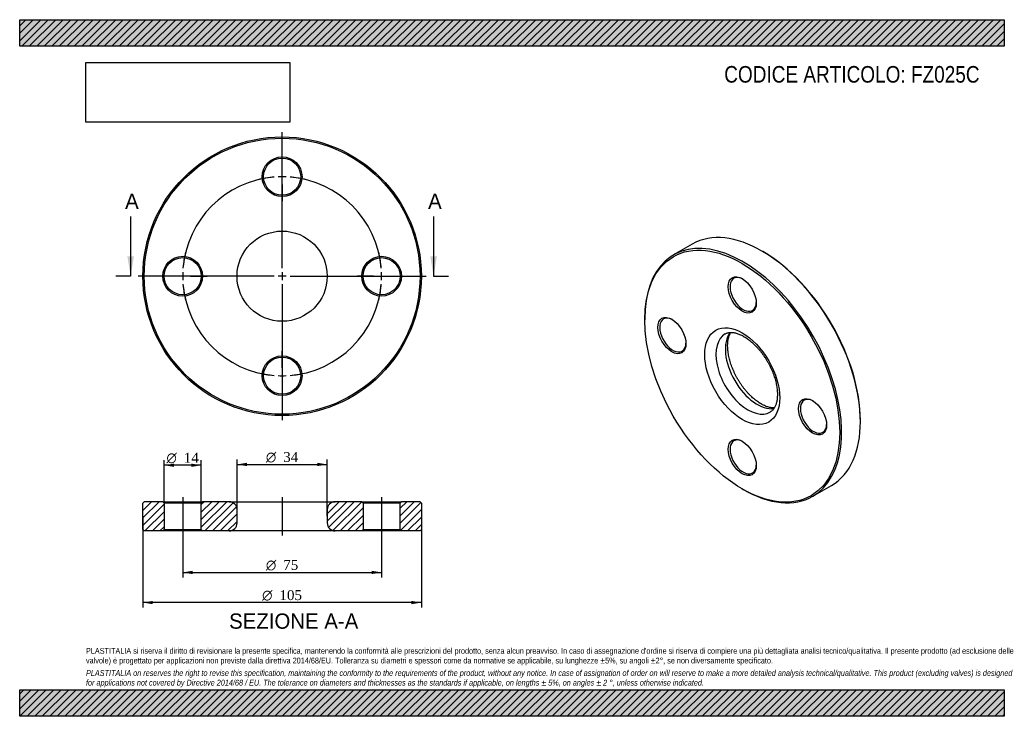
# Model space of a CAD drawing. Header units: millimetres. Extents: x 0 to 371, y 0 to 263.
import ezdxf
from ezdxf.enums import TextEntityAlignment as Align
from ezdxf.lldxf.tags import DXFTag

# ---------------------------------------------------------------- set-up
doc = ezdxf.new("R2010")
doc.units = ezdxf.units.MM
doc.header["$LTSCALE"] = 1.25
for name, color, linetype in [('Default', 7, 'Continuous'), ('DV2_Default', 7, 'Continuous'), ('DV3_Default', 7, 'Continuous'), ('FZ025C', 7, 'Continuous')]:
    doc.layers.add(name, color=color, linetype=linetype)
doc.styles.add('SEACAD_Solid_Edge_ANSI', font='seans.ttf')
doc.styles.add('SEACAD_Solid_Edge_ANSI1_Symbols', font='semeca1.ttf')
doc.styles.add('SEACAD_Times_New_Roman', font='times.ttf')
tags = doc.linetypes.add('CENTER2', pattern=[28.575, 19.05, -3.175, 3.175, -3.175]).pattern_tags.tags
tags[10:11] = [DXFTag(74, 4), DXFTag(75, 0), DXFTag(340, '0'), DXFTag(46, 0.0), DXFTag(50, 0.0), DXFTag(44, 0.0), DXFTag(45, 0.0)]
tags[8:9] = [DXFTag(74, 4), DXFTag(75, 0), DXFTag(340, '0'), DXFTag(46, 0.0), DXFTag(50, 0.0), DXFTag(44, 0.0), DXFTag(45, 0.0)]
tags[6:7] = [DXFTag(74, 4), DXFTag(75, 0), DXFTag(340, '0'), DXFTag(46, 0.0), DXFTag(50, 0.0), DXFTag(44, 0.0), DXFTag(45, 0.0)]
tags[4:5] = [DXFTag(74, 4), DXFTag(75, 0), DXFTag(340, '0'), DXFTag(46, 0.0), DXFTag(50, 0.0), DXFTag(44, 0.0), DXFTag(45, 0.0)]
picture_1 = doc.add_image_def('image1.jpg', size_in_pixel=(4302, 1260))

# ---------------------------------------------------------------- blocks, each defined once
blk = doc.blocks.new('SE')
at = {"layer": 'FZ025C', "color": 7, "linetype": 'Continuous'}
for p, q in [((253.6, 177.92), (246.53, 173.84)), ((280.2, 175.12), (279.85, 175.32)), ((235.66, 149.81), (235.66, 149.4)), ((316.97, 111.02), (316.97, 111.43)), ((272.43, 85.71), (272.78, 85.51)), ((299.03, 82.91), (306.1, 86.99))]:
    blk.add_line(p, q, dxfattribs=at)
for centre, major_axis, start_param, end_param in [((279.85, 132.46), (-26.25, 45.47), 3.141593, 6.283185), ((272.78, 128.37), (26.25, -45.47), 0, 3.926991), ((280.2, 132.66), (26, -45.03), 0.785398, 2.356194), ((272.78, 158.99), (-3.5, 6.06), 0, 3.891885), ((272.78, 158.99), (-3.5, 6.06), 5.532892, 6.283185), ((246.26, 143.68), (-3.5, 6.06), 0, 3.891885), ((246.26, 143.68), (-3.5, 6.06), 5.532892, 6.283185), ((274.55, 129.39), (-8.5, 14.72), 0, 3.142557), ((278.08, 131.43), (8.5, -14.72), 3.372655, 6.053046), ((274.55, 129.39), (-8.5, 14.72), 6.282995, 6.283185), ((299.3, 113.06), (-3.5, 6.06), 0, 3.891885), ((299.3, 113.06), (-3.5, 6.06), 5.532892, 6.283185), ((272.78, 97.75), (-3.5, 6.06), 5.532892, 6.283185), ((272.78, 97.75), (-3.5, 6.06), 0, 3.891885), ((272.78, 128.37), (26.25, -45.47), 5.497787, 6.283185)]:
    blk.add_ellipse(centre, major_axis=major_axis, ratio=0.57735, start_param=start_param, end_param=end_param, dxfattribs=at)
for centre, major_axis in [((272.43, 128.17), (-26, 45.03)), ((272.43, 158.79), (3.75, -6.5)), ((245.91, 143.48), (3.75, -6.5)), ((272.43, 128.17), (10, -17.32)), ((298.94, 112.86), (3.75, -6.5)), ((272.43, 97.55), (3.75, -6.5))]:
    blk.add_ellipse(centre, major_axis=major_axis, ratio=0.57735, dxfattribs=at)
for points, knots in [([(266.05, 144.11), (266.11, 144.15), (266.3, 144.26), (266.66, 144.41), (267.11, 144.54), (267.59, 144.62), (268.1, 144.66), (268.66, 144.64), (269.24, 144.58), (269.84, 144.46), (270.47, 144.29), (271.12, 144.06), (271.79, 143.78), (272.47, 143.45), (273.17, 143.06), (273.88, 142.62), (274.59, 142.13), (275.31, 141.58), (276.02, 140.99), (276.74, 140.35), (277.44, 139.66), (278.13, 138.92), (278.81, 138.15), (279.48, 137.34), (280.12, 136.49), (280.73, 135.62), (281.33, 134.71), (281.89, 133.79), (282.42, 132.84), (282.91, 131.88), (283.37, 130.91), (283.79, 129.93), (284.18, 128.95), (284.52, 127.97), (284.82, 127), (285.07, 126.04), (285.28, 125.1), (285.45, 124.17), (285.58, 123.27), (285.66, 122.4), (285.69, 121.56), (285.69, 120.75), (285.65, 119.99), (285.56, 119.26), (285.44, 118.58), (285.29, 117.95), (285.11, 117.37), (284.89, 116.84), (284.65, 116.36), (284.39, 115.93), (284.09, 115.55), (283.78, 115.21), (283.42, 114.91), (283.19, 114.76), (283.05, 114.68)], [0, 0, 0, 0, 0.009349, 0.033835, 0.054979, 0.075031, 0.096303, 0.116643, 0.136329, 0.155597, 0.174609, 0.193474, 0.212266, 0.231037, 0.249813, 0.268614, 0.287457, 0.30635, 0.325295, 0.344294, 0.363344, 0.38244, 0.401579, 0.420754, 0.439959, 0.459188, 0.478435, 0.497693, 0.516956, 0.536216, 0.555465, 0.574697, 0.593905, 0.613082, 0.632223, 0.651321, 0.670371, 0.689366, 0.708304, 0.727182, 0.745999, 0.764759, 0.78347, 0.802146, 0.820811, 0.839488, 0.858224, 0.877086, 0.896171, 0.915611, 0.935589, 0.956347, 0.978171, 1, 1, 1, 1]), ([(279.58, 117.7), (279.45, 117.78), (279.12, 117.98), (278.5, 118.37), (277.79, 118.88), (277.07, 119.45), (276.36, 120.06), (275.65, 120.72), (274.95, 121.42), (274.26, 122.17), (273.58, 122.96), (272.93, 123.78), (272.3, 124.64), (271.69, 125.52), (271.11, 126.44), (270.56, 127.37), (270.04, 128.32), (269.55, 129.29), (269.11, 130.26), (268.7, 131.24), (268.33, 132.22), (268.01, 133.2), (267.72, 134.16), (267.48, 135.12), (267.28, 136.06), (267.13, 136.97), (267.02, 137.87), (266.96, 138.73), (266.93, 139.56), (266.95, 140.35), (267.01, 141.1), (267.11, 141.81), (267.24, 142.47), (267.4, 143.08), (267.6, 143.65), (267.82, 144.16), (267.99, 144.48), (268.09, 144.64), (268.1, 144.65)], [0, 0, 0, 0, 0.0130258, 0.0379844, 0.0630031, 0.0880899, 0.1132476, 0.1384749, 0.1637679, 0.1891211, 0.2145274, 0.2399792, 0.2654684, 0.2909866, 0.3165251, 0.3420754, 0.3676288, 0.3931744, 0.4187027, 0.444205, 0.4696726, 0.4950969, 0.5204696, 0.5457826, 0.5710285, 0.5962012, 0.6212957, 0.64631, 0.671245, 0.6961071, 0.7209094, 0.745675, 0.7704356, 0.7952311, 0.8201324, 0.8452412, 0.8707004, 0.8732296, 0.8732296, 0.8732296, 0.8732296]), ([(284.54, 116.18), (284.43, 116.18), (284.15, 116.18), (283.66, 116.22), (283.06, 116.31), (282.45, 116.46), (281.81, 116.66), (281.15, 116.91), (280.48, 117.22), (279.94, 117.5), (279.66, 117.66), (279.58, 117.7)], [0.3878206, 0.3878206, 0.3878206, 0.3878206, 0.4370377, 0.5177951, 0.5964716, 0.6738431, 0.7504397, 0.8266222, 0.9026348, 0.9786262, 1, 1, 1, 1])]:
    blk.add_open_spline(points, degree=3, knots=knots, dxfattribs=at)
blk = doc.blocks.new('SE1')
at = {"layer": 'Default', "color": 7, "linetype": 'CENTER2'}
for start, end in [(94.5837, 175.4163), (4.5837, 85.4163), (184.5837, 265.4163), (274.5837, 355.4163)]:
    blk.add_arc((98.95, 165.84), 37.5, start, end, dxfattribs=at)
at = {"layer": 'DV2_Default', "color": 7, "linetype": 'CENTER2'}
for p, q in [((98.95, 168.84), (98.95, 220.09)), ((98.95, 206.34), (98.95, 212.59)), ((98.95, 201.84), (98.95, 204.84)), ((98.95, 200.34), (98.95, 194.09)), ((98.95, 167.34), (98.95, 164.34)), ((95.95, 165.84), (44.7, 165.84)), ((58.45, 165.84), (52.2, 165.84)), ((62.95, 165.84), (59.95, 165.84)), ((64.45, 165.84), (70.7, 165.84)), ((100.45, 165.84), (97.45, 165.84)), ((101.95, 165.84), (153.2, 165.84)), ((133.45, 165.84), (127.2, 165.84)), ((133.45, 165.84), (127.7, 165.84)), ((134.95, 165.84), (137.95, 165.84)), ((134.95, 165.84), (137.95, 165.84)), ((139.45, 165.84), (145.2, 165.84)), ((139.45, 165.84), (145.7, 165.84)), ((98.95, 162.84), (98.95, 111.59)), ((98.95, 131.34), (98.95, 137.59)), ((98.95, 129.84), (98.95, 126.84)), ((98.95, 125.34), (98.95, 119.09))]:
    blk.add_line(p, q, dxfattribs=at)
for start, end in [(94.5837, 104.133), (87.7082, 92.2918), (75.867, 85.4163), (165.867, 175.4163), (4.5837, 14.133), (4.5837, 13.369), (177.7082, 182.2918), (357.7082, 2.2918), (357.7082, 2.2918), (184.5837, 194.133), (345.867, 355.4163), (346.631, 355.4163), (255.867, 265.4163), (267.7082, 272.2918), (274.5837, 284.133)]:
    blk.add_arc((98.95, 165.84), 37.5, start, end, dxfattribs=at)
at = {"layer": 'FZ025C', "color": 7, "linetype": 'Continuous'}
for centre, radius in [((98.95, 165.84), 52.5), ((98.95, 165.84), 52), ((98.95, 203.34), 7.5), ((98.95, 203.34), 7), ((98.95, 165.84), 17), ((61.45, 165.84), 7.5), ((61.45, 165.84), 7), ((136.45, 165.84), 7.5), ((136.45, 165.84), 7), ((98.95, 128.34), 7.5), ((98.95, 128.34), 7)]:
    blk.add_circle(centre, radius, dxfattribs=at)
blk = doc.blocks.new('SE3')
at = {"color": 7, "linetype": 'Continuous', "style": 'SEACAD_Solid_Edge_ANSI'}
blk.add_text('A', height=5.75, dxfattribs=at).set_placement((39.75, 196.97), align=Align.TOP_LEFT)
blk = doc.blocks.new('SE4')
at = {"color": 7, "linetype": 'Continuous', "style": 'SEACAD_Solid_Edge_ANSI'}
blk.add_text('A', height=5.75, dxfattribs=at).set_placement((153.99, 196.97), align=Align.TOP_LEFT)
blk = doc.blocks.new('SEANNOT_GROUP')
at = {"linetype": 'Continuous'}
blk.add_hatch(color=7, dxfattribs=at).paths.add_polyline_path([(40.58, 173.34), (41.83, 165.84), (43.08, 173.34)])
at = {"color": 7, "linetype": 'Continuous'}
blk.add_lwpolyline([(41.83, 188.34), (41.83, 165.84)], dxfattribs=at)
blk = doc.blocks.new('SEANNOT_GROUP1')
at = {"linetype": 'Continuous'}
blk.add_hatch(color=7, dxfattribs=at).paths.add_polyline_path([(154.81, 173.34), (156.06, 165.84), (157.31, 173.34)])
at = {"color": 7, "linetype": 'Continuous'}
blk.add_lwpolyline([(156.06, 188.34), (156.06, 165.84)], dxfattribs=at)
blk = doc.blocks.new('SE2')
at = {"layer": 'Default', "color": 7, "linetype": 'CENTER2'}
for p, q in [((41.83, 165.84), (36.2, 165.84)), ((156.06, 165.84), (161.69, 165.84))]:
    blk.add_line(p, q, dxfattribs=at)
at = {"layer": 'Default'}
for name in ['SE3', 'SE4', 'SEANNOT_GROUP', 'SEANNOT_GROUP1']:
    blk.add_blockref(name, (0, 0), dxfattribs=at)
blk = doc.blocks.new('SE5')
at = {"layer": 'FZ025C', "linetype": 'Continuous'}
h = blk.add_hatch(dxfattribs=at)
h.set_pattern_fill('LINE', scale=0.62992, angle=45, style=0)
h.paths.add_polyline_path([(53.95, 80.87), (46.95, 80.87), (46.45, 80.37), (46.45, 70.37), (46.95, 69.87), (53.95, 69.87), (54.45, 70.37), (54.45, 80.37)])
h = blk.add_hatch(dxfattribs=at)
h.set_pattern_fill('LINE', scale=0.62992, angle=45, style=0)
edge = h.paths.add_edge_path()
edge.add_line((68.95, 69.87), (78.95, 69.87))
edge.add_arc((78.95, 72.87), 3, 270, 360)
edge.add_line((81.95, 72.87), (81.95, 77.87))
edge.add_arc((78.95, 77.87), 3, 0, 90)
edge.add_line((78.95, 80.87), (68.95, 80.87))
edge.add_line((68.95, 80.87), (68.45, 80.37))
edge.add_line((68.45, 80.37), (68.45, 70.37))
edge.add_line((68.45, 70.37), (68.95, 69.87))
h = blk.add_hatch(dxfattribs=at)
h.set_pattern_fill('LINE', scale=0.62992, angle=45, style=0)
edge = h.paths.add_edge_path()
edge.add_line((129.45, 70.37), (129.45, 80.37))
edge.add_line((129.45, 80.37), (128.95, 80.87))
edge.add_line((128.95, 80.87), (118.95, 80.87))
edge.add_arc((118.95, 77.87), 3, 90, 180)
edge.add_line((115.95, 77.87), (115.95, 72.87))
edge.add_arc((118.95, 72.87), 3, 180, 270)
edge.add_line((118.95, 69.87), (128.95, 69.87))
edge.add_line((128.95, 69.87), (129.45, 70.37))
h = blk.add_hatch(dxfattribs=at)
h.set_pattern_fill('LINE', scale=0.62992, angle=45, style=0)
h.paths.add_polyline_path([(143.45, 80.37), (143.45, 70.37), (143.95, 69.87), (150.95, 69.87), (151.45, 70.37), (151.45, 80.37), (150.95, 80.87), (143.95, 80.87)])
at = {"layer": 'DV3_Default', "color": 7, "linetype": 'CENTER2'}
for p, q in [((61.45, 82.62), (61.45, 68.12)), ((98.95, 82.62), (98.95, 68.12)), ((136.45, 82.62), (136.45, 68.12))]:
    blk.add_line(p, q, dxfattribs=at)
at = {"layer": 'FZ025C', "color": 7, "linetype": 'Continuous'}
for p, q in [((46.95, 80.87), (46.45, 80.37)), ((46.45, 70.37), (46.45, 80.37)), ((53.95, 80.87), (46.95, 80.87)), ((53.95, 80.87), (68.95, 80.87)), ((53.95, 80.87), (54.45, 80.37)), ((68.45, 80.37), (54.45, 80.37)), ((54.45, 80.37), (54.45, 70.37)), ((68.45, 80.37), (68.95, 80.87)), ((68.45, 70.37), (68.45, 80.37)), ((78.95, 80.87), (68.95, 80.87)), ((78.95, 80.87), (118.95, 80.87)), ((128.95, 80.87), (118.95, 80.87)), ((128.95, 80.87), (143.95, 80.87)), ((128.95, 80.87), (129.45, 80.37)), ((143.45, 80.37), (129.45, 80.37)), ((129.45, 80.37), (129.45, 70.37)), ((143.45, 80.37), (143.95, 80.87)), ((143.45, 70.37), (143.45, 80.37)), ((150.95, 80.87), (143.95, 80.87)), ((151.45, 80.37), (150.95, 80.87)), ((151.45, 80.37), (151.45, 70.37)), ((81.95, 72.87), (81.95, 77.87)), ((115.95, 77.87), (115.95, 72.87)), ((46.45, 70.37), (46.95, 69.87)), ((53.95, 69.87), (46.95, 69.87)), ((54.45, 70.37), (53.95, 69.87)), ((68.95, 69.87), (53.95, 69.87)), ((54.45, 70.37), (68.45, 70.37)), ((68.95, 69.87), (68.45, 70.37)), ((78.95, 69.87), (68.95, 69.87)), ((118.95, 69.87), (78.95, 69.87)), ((128.95, 69.87), (118.95, 69.87)), ((129.45, 70.37), (128.95, 69.87)), ((143.95, 69.87), (128.95, 69.87)), ((129.45, 70.37), (143.45, 70.37)), ((143.95, 69.87), (143.45, 70.37)), ((150.95, 69.87), (143.95, 69.87)), ((150.95, 69.87), (151.45, 70.37))]:
    blk.add_line(p, q, dxfattribs=at)
for centre, start, end in [((78.95, 77.87), 0, 90), ((118.95, 77.87), 90, 180), ((78.95, 72.87), 270, 0), ((118.95, 72.87), 180, 270)]:
    blk.add_arc(centre, 3, start, end, dxfattribs=at)
blk = doc.blocks.new('GDimGGroup')
at = {"layer": 'Default', "linetype": 'Continuous'}
for points in [[(50.2, 42.24), (50.2, 43.49), (46.45, 42.86)], [(147.7, 42.24), (151.45, 42.86), (147.7, 43.49)]]:
    blk.add_hatch(color=7, dxfattribs=at).paths.add_polyline_path(points)
at = {"layer": 'Default', "color": 7, "linetype": 'Continuous'}
for p, q in [((46.45, 75.37), (46.45, 40.99)), ((151.45, 75.37), (151.45, 40.99)), ((151.45, 42.86), (46.45, 42.86))]:
    blk.add_line(p, q, dxfattribs=at)
for s, style, p in [('O', 'SEACAD_Solid_Edge_ANSI1_Symbols', (91.42, 47.55)), ('105', 'SEACAD_Times_New_Roman', (97.94, 47.55))]:
    blk.add_text(s, height=3.75, dxfattribs=dict(at, style=style)).set_placement(p, align=Align.TOP_LEFT)
blk = doc.blocks.new('GDimGGroup1')
at = {"layer": 'Default', "linetype": 'Continuous'}
for points in [[(65.2, 53.59), (65.2, 54.84), (61.45, 54.21)], [(132.7, 53.59), (136.45, 54.21), (132.7, 54.84)]]:
    blk.add_hatch(color=7, dxfattribs=at).paths.add_polyline_path(points)
at = {"layer": 'Default', "color": 7, "linetype": 'Continuous'}
for p, q in [((61.45, 69.87), (61.45, 52.34)), ((136.45, 69.87), (136.45, 52.34)), ((61.45, 54.21), (136.45, 54.21))]:
    blk.add_line(p, q, dxfattribs=at)
for s, style, p in [('O', 'SEACAD_Solid_Edge_ANSI1_Symbols', (92.84, 58.9)), ('75', 'SEACAD_Times_New_Roman', (99.36, 58.9))]:
    blk.add_text(s, height=3.75, dxfattribs=dict(at, style=style)).set_placement(p, align=Align.TOP_LEFT)
blk = doc.blocks.new('GDimGGroup2')
at = {"layer": 'Default', "linetype": 'Continuous'}
for points in [[(58.2, 95.23), (54.45, 94.61), (58.2, 93.98)], [(64.7, 95.23), (64.7, 93.98), (68.45, 94.61)]]:
    blk.add_hatch(color=7, dxfattribs=at).paths.add_polyline_path(points)
at = {"layer": 'Default', "color": 7, "linetype": 'Continuous'}
for p, q in [((54.45, 80.37), (54.45, 96.48)), ((68.45, 94.61), (54.45, 94.61)), ((68.45, 80.37), (68.45, 96.48))]:
    blk.add_line(p, q, dxfattribs=at)
for s, style, p in [('O', 'SEACAD_Solid_Edge_ANSI1_Symbols', (55.34, 99.3)), ('14', 'SEACAD_Times_New_Roman', (61.86, 99.3))]:
    blk.add_text(s, height=3.75, dxfattribs=dict(at, style=style)).set_placement(p, align=Align.TOP_LEFT)
blk = doc.blocks.new('GDimGGroup3')
at = {"layer": 'Default', "linetype": 'Continuous'}
for points in [[(85.7, 95.53), (81.95, 94.91), (85.7, 94.28)], [(112.2, 95.53), (112.2, 94.28), (115.95, 94.91)]]:
    blk.add_hatch(color=7, dxfattribs=at).paths.add_polyline_path(points)
at = {"layer": 'Default', "color": 7, "linetype": 'Continuous'}
for p, q in [((81.95, 75.37), (81.95, 96.78)), ((115.95, 75.37), (115.95, 96.78)), ((81.95, 94.91), (115.95, 94.91))]:
    blk.add_line(p, q, dxfattribs=at)
for s, style, p in [('O', 'SEACAD_Solid_Edge_ANSI1_Symbols', (92.84, 99.59)), ('34', 'SEACAD_Times_New_Roman', (99.36, 99.59))]:
    blk.add_text(s, height=3.75, dxfattribs=dict(at, style=style)).set_placement(p, align=Align.TOP_LEFT)

msp = doc.modelspace()

# ---------------------------------------------------------------- hatches: boundary and pattern name
at = {"layer": 'Default', "linetype": 'Continuous'}
h = msp.add_hatch(dxfattribs=at)
h.set_pattern_fill('LINE', scale=0.62992, angle=45, style=0)
h.paths.add_polyline_path([(371.25, 252.5), (371.25, 262.5), (0, 262.5), (0, 252.5)])
for points in [[(371.25, 252.5), (371.25, 262.5), (0, 262.5), (0, 252.5)], [(371.25, 0), (371.25, 10), (0, 10), (0, 0)]]:
    msp.add_hatch(color=7, dxfattribs=at).paths.add_polyline_path(points)
h = msp.add_hatch(dxfattribs=at)
h.set_pattern_fill('LINE', scale=0.62992, angle=45, style=0)
h.paths.add_polyline_path([(371.25, 0), (371.25, 10), (0, 10), (0, 0)])

# ---------------------------------------------------------------- linework, layer by layer
at = {"layer": 'Default', "color": 7, "linetype": 'Continuous'}
for p, q in [((0, 262.5), (371.25, 262.5)), ((0, 252.5), (0, 262.5)), ((371.25, 262.5), (371.25, 252.5)), ((371.25, 252.5), (0, 252.5)), ((0, 10), (371.25, 10)), ((0, 0), (0, 10)), ((371.25, 10), (371.25, 0)), ((371.25, 0), (0, 0))]:
    msp.add_line(p, q, dxfattribs=at)

# ---------------------------------------------------------------- block references
at = {"layer": 'Default'}
for name in ['SE1', 'SE2', 'SE', 'GDimGGroup2', 'GDimGGroup3', 'SE5', 'GDimGGroup', 'GDimGGroup1']:
    msp.add_blockref(name, (0, 0), dxfattribs=at)

# ---------------------------------------------------------------- texts
at = {"layer": 'Default', "color": 7, "linetype": 'Continuous', "style": 'SEACAD_Solid_Edge_ANSI'}
msp.add_text('SEZIONE A-A', height=5.75, dxfattribs=at).set_placement((78.97, 38.75), align=Align.TOP_LEFT)
at = {"layer": 'Default', "attachment_point": 1}
for s, insert, char_height, width in [('{\\fArial Narrow|b0||i0||c0|p34;\\C7;\\H6.25;\\W1.;CODICE ARTICOLO: FZ025C}', (265.65, 245.04), 6.25, 99.1245), ("{\\fArial Narrow|b0||i0||c0|p34;\\C7;\\H2.1875;\\W1.;PLASTITALIA si riserva il diritto di revisionare la presente specifica, mantenendo la conformità alle prescrizioni del prodotto, senza alcun preavviso. In caso di assegnazione d'ordine si riserva di compiere una più dettagliata analisi tecnico/qualitativa. Il presente prodotto (ad esclusione delle \\P}{\\fArial Narrow|b0||i0||c0|p34;\\C7;\\H2.1875;\\W1.;valvole) è progettato per applicazioni non previste dalla direttiva 2014/68/EU. Tolleranza su diametri e spessori come da normative se applicabile, su lunghezze ±5%, su angoli ±2°, se non diversamente specificato.\\P}{\\fArial Narrow|b0||i0||c0|p34;\\C7;\\H0.625;\\W1.;   \\P}{\\fArial Narrow|b0||i1||c0|p34;\\C7;\\H2.1875;\\W1.;PLASTITALIA on reserves the right to revise this specification, maintaining the conformity to the requirements of the product, without any notice. In case of assignation of order on will reserve to make a more detailed analysis technical/qualitative. This product (excluding valves) is designed \\P}{\\fArial Narrow|b0||i1||c0|p34;\\C7;\\H2.1875;\\W1.;for applications not covered by Directive 2014/68 / EU. The tolerance on diameters and thicknesses as the standards if applicable, on lengths ± 5%, on angles ± 2 °, unless otherwise indicated.\\P}", (25, 25.75), 2.1875, 321.25)]:
    msp.add_mtext(s, dxfattribs=dict(at, insert=insert, char_height=char_height, width=width))

# ---------------------------------------------------------------- pictures from other files: only their frames are drawn
image = msp.add_image(picture_1, insert=(25, 223.88), size_in_units=(76.82, 22.5))
image.dxf.flags = 7

doc.saveas('drawing.dxf')
